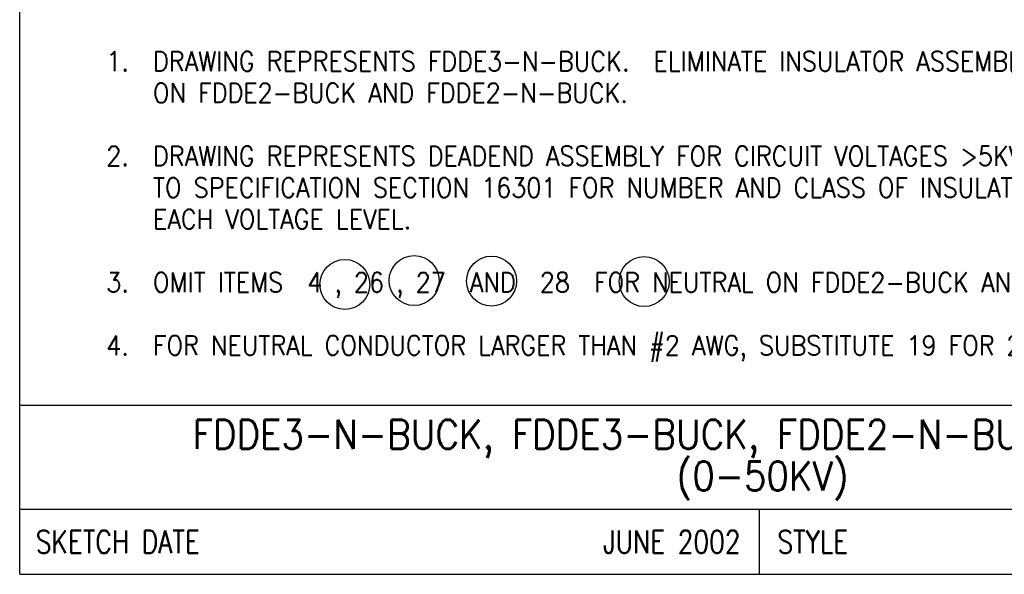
# Model space of a CAD drawing. Extents: x 0 to 7.1, y 0 to 9.85.
# Tile 1 of 8: x 0 to 4.73, y 0 to 2.67. Entities that reach past the tile are written whole.
import ezdxf
from ezdxf.enums import TextEntityAlignment as Align

# ---------------------------------------------------------------- set-up
doc = ezdxf.new("R2010")
doc.units = 0
doc.header["$MEASUREMENT"] = 0
doc.layers.add('E-DETL', color=2, linetype='CONTINUOUS')
doc.layers.add('E-DETL-TEXT', color=3, linetype='CONTINUOUS')
doc.styles.add('ROMANS', font='ROMANS.SHX', dxfattribs={"width": 0.8})

msp = doc.modelspace()

# ---------------------------------------------------------------- linework, layer by layer
at = {"layer": 'E-DETL'}
for p, q in [((0, 0), (0, 9.8484)), ((0, 0.8125), (7.1036, 0.8125)), ((0, 0.3125), (7.1036, 0.3125)), ((3.5518, 0.3125), (3.5518, 0)), ((0, 0), (7.1036, 0))]:
    msp.add_line(p, q, dxfattribs=at)
at = {"layer": 'E-DETL-TEXT'}
for centre in [(1.8948, 1.412), (2.2668, 1.41), (3.0005, 1.4075), (1.562, 1.3936)]:
    msp.add_circle(centre, 0.12, dxfattribs=at)

# ---------------------------------------------------------------- texts
at = {"layer": 'E-DETL-TEXT', "style": 'ROMANS', "width": 0.9}
for s, p in [('1.  ', (0.6403, 2.4196)), ('2.  ', (0.6403, 1.9642)), ('3.  ', (0.6403, 1.3571)), ('4.  ', (0.6403, 1.0535))]:
    msp.add_text(s, height=0.09375, dxfattribs=at).set_placement(p, align=Align.RIGHT)
for s, p in [('DRAWING REPRESENTS FDDE3-N-BUCK.  ELIMINATE INSULATOR ASSEMBLIES FOR MIDDLE PHASE', (0.6403, 2.4196)), ('ON FDDE2-BUCK AND FDDE2-N-BUCK.', (0.6403, 2.2678)), ('DRAWING REPRESENTS DEADEND ASSEMBLY FOR CIRCUIT VOLTAGES >5KV AND %%U<%%U15KV.  REFER', (0.6403, 1.9642)), ('TO SPECIFICATION SECTION 16301 FOR NUMBER AND CLASS OF INSULATORS REQUIRED FOR', (0.6403, 1.8124)), ('EACH VOLTAGE LEVEL.', (0.6403, 1.6606)), ('OMIT ITEMS  4 , 26 , 27  AND  28  FOR NEUTRAL ON FDDE2-BUCK AND FDDE3-BUCK.', (0.6403, 1.3571)), ('FOR NEUTRAL CONDUCTOR LARGER THAN #2 AWG, SUBSTITUTE 19 FOR 26 , 27 AND 28 .', (0.6403, 1.0535))]:
    msp.add_text(s, height=0.09375, dxfattribs=at).set_placement(p)
for s, p in [('FDDE3-N-BUCK, FDDE3-BUCK, FDDE2-N-BUCK, FDDE2-BUCK', (3.5688, 0.6031)), ('(0-50KV)', (3.5688, 0.4031))]:
    msp.add_text(s, height=0.14, dxfattribs=at).set_placement(p, align=Align.CENTER)
at = {"layer": 'E-DETL-TEXT', "style": 'ROMANS', "width": 0.8}
for s, p in [('SKETCH DATE', (0.0773, 0.1563)), ('STYLE', (3.6406, 0.1563))]:
    msp.add_text(s, height=0.11, dxfattribs=at).set_placement(p, align=Align.MIDDLE_LEFT)
msp.add_text('JUNE 2002', height=0.11, dxfattribs=at).set_placement((3.463, 0.1563), align=Align.MIDDLE_RIGHT)

doc.saveas('drawing.dxf')
